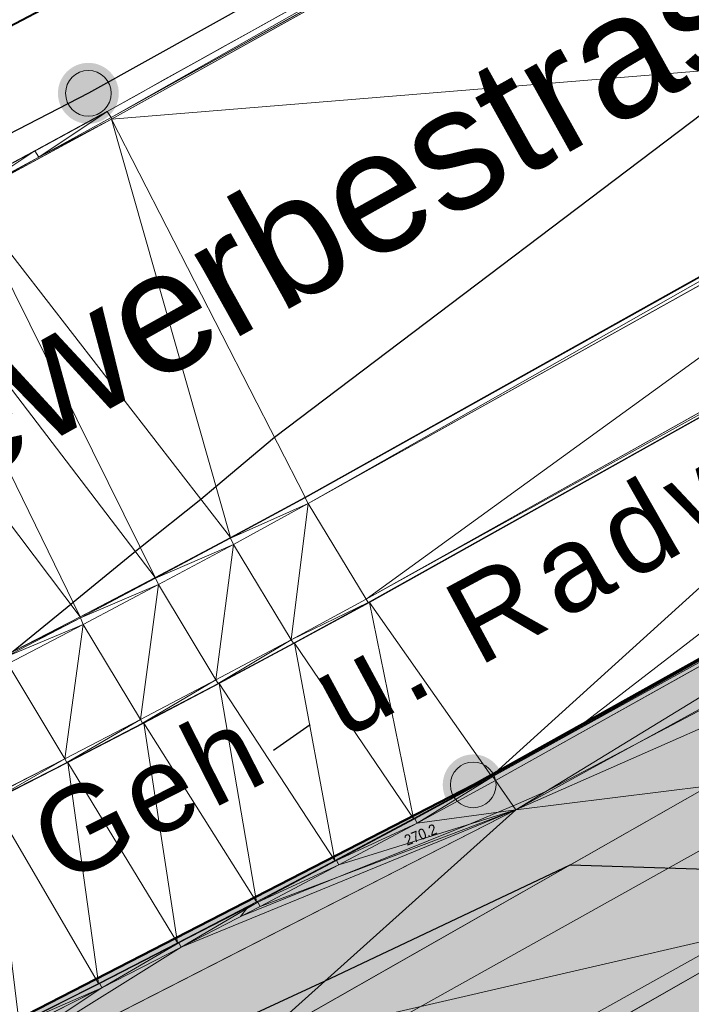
# Model space of a CAD drawing. Header units: millimetres. Extents: x 3402416 to 3403134, y 5267375 to 5268119.
# Tile 36 of 256: x 3402627 to 3402638, y 5267584 to 5267600. Entities that reach past the tile are written whole.
import ezdxf
from ezdxf.enums import TextEntityAlignment as Align

# ---------------------------------------------------------------- set-up
doc = ezdxf.new("R2010")
doc.units = ezdxf.units.MM
doc.header["$MEASUREMENT"] = 0
for name, pattern in [('100.1', [0]), ('100.4', [0]), ('100.5', [5.5, 3.9, -1.6]), ('DGN Style 6', [36.112054, 13.290451, -7.594543, 0.018986, -7.594543, 0.018986, -7.594543])]:
    doc.linetypes.add(name, pattern=pattern)
for name, color, linetype, lineweight in [('_WBG Ideenteil + Pachtvertrag', 8, 'Continuous', 25), ('IVK_Fahrbahnrand', 7, 'Continuous', 0), ('IVK_Gebaeudebezeichnung', 7, 'Continuous', 0), ('IVK_Gleis', 7, 'Continuous', 0), ('IVK_NSH_Modell Hoehenlinien Beschriftung', 1, 'Continuous', 0), ('IVK_NSH_Modell Umring Teil West', 7, 'Continuous', 0), ('IVK_NSH_Modell Vermaschung Teil West', 2, 'Continuous', 0), ('IVK_NSH_Topographie Boeschungskante', 1, 'Continuous', 0), ('IVK_NSH_Topographie Fahrbahnrand', 7, 'Continuous', 0), ('IVK_Rahmen Stempel', 7, 'Continuous', 0), ('IVK_RW Kanal', 90, 'Continuous', 0)]:
    doc.layers.add(name, color=color, linetype=linetype, lineweight=lineweight)
for name, color, linetype, lineweight, true_color in [('_WBG Realisierungsteil', 7, 'Continuous', 50, 0x9494ff), ('ALKIS_Flurstuecksgrenze', 7, 'Continuous', 0, 0xffff80), ('ALKIS_Grenzpunkte_abgemarkt', 7, 'Continuous', 0, 0xffff80), ('ALKIS_Grenzpunkte_endgueltig', 7, 'Continuous', 0, 0x73d156), ('IVK_NSH_Modell Hoehenlinien 1 Meter', 7, 'Continuous', 0, 0xe6956a), ('IVK_NSH_Modell Hoehenlinien 20 Zentimeter', 7, 'Continuous', 0, 0xe6956a)]:
    doc.layers.add(name, color=color, linetype=linetype, lineweight=lineweight, true_color=true_color)
doc.styles.add('IVK_Modell Beschriftung Hoehenlinien', font='arial.ttf')
doc.styles.add('Style-arial', font='arial.ttf')

# ---------------------------------------------------------------- blocks, each defined once
blk = doc.blocks.new('VA03A')
at = {"linetype": 'Continuous', "lineweight": 13}
h = blk.add_hatch(color=7, dxfattribs=at)
edge = h.paths.add_edge_path(flags=0)
edge.add_arc((0, 0), 0.05, 0, 360)
blk = doc.blocks.new('Grenzpunkt mit Abmarkung')
at = {"color": 0}
blk.add_circle((0, 0), 0.05, dxfattribs=at)

msp = doc.modelspace()

# ---------------------------------------------------------------- hatches: boundary and pattern name
at = {"layer": '_WBG Ideenteil + Pachtvertrag', "linetype": 'Continuous', "lineweight": 13, "transparency": 33554483}
h = msp.add_hatch(color=10, dxfattribs=at)
h.dxf.hatch_style = 1
h.paths.add_polyline_path([(3403020.162, 5267924.388), (3402974.165, 5267921.173), (3402970.834, 5267929.906), (3402966.125, 5267938.096), (3402962.962, 5267942.43), (3402957.609, 5267949.641), (3402947.36, 5267962.65), (3402939.808, 5267958.281), (3402940.65, 5267953.63), (3402941.22, 5267941.91), (3402941.79, 5267930.19), (3402941.545, 5267919.145), (3402940.618, 5267897.122), (3402939.52, 5267886.351), (3402937.994, 5267875.647), (3402933.952, 5267857.288), (3402924.27, 5267830.291), (3402912.706, 5267807.601), (3402888.95, 5267776.443), (3402888.949, 5267776.444), (3402875.126, 5267762.813), (3402817.857, 5267713.907), (3402814.793, 5267708.813), (3402749.53, 5267659.038), (3402740.54, 5267652.665), (3402743.031, 5267648.819), (3402726.54, 5267638.14), (3402711.87, 5267630.76), (3402634.27, 5267587.49), (3402621.47, 5267580.91), (3402607.52, 5267574.99), (3402612.55, 5267567.78), (3402597.743, 5267552.391), (3402630.486, 5267520.888), (3402683.349, 5267542.27), (3402692.955, 5267547.525), (3402703.98, 5267553.56), (3402743.097, 5267575.543), (3402746.601, 5267577.473), (3402753.342, 5267580.873), (3402757.657, 5267582.852), (3402762.378, 5267584.452), (3402767.187, 5267585.764), (3402772.3, 5267586.827), (3402777.468, 5267587.565), (3402782.59, 5267588.116), (3402787.738, 5267587.941), (3402794.984, 5267586.422), (3402794.339, 5267584.753), (3402798.109, 5267583.568), (3402799.256, 5267582.522), (3402802.297, 5267580.638), (3402804.959, 5267578.374), (3402807.449, 5267575.694), (3402813.837, 5267564.975), (3402824.334, 5267559.186), (3402831.546, 5267563.248), (3402850.736, 5267528.656), (3402857.046, 5267532.176), (3402875.097, 5267542.718), (3402879.432, 5267545.496), (3402884.47, 5267548.76), (3402887.62, 5267550.84), (3402890.12, 5267552.705), (3402892.62, 5267554.57), (3402896.5, 5267557.725), (3402900.38, 5267560.88), (3402903.425, 5267563.53), (3402911.32, 5267570.84), (3402925.42, 5267583.35), (3402926.03, 5267588.41), (3402935.72, 5267598.94), (3402939.889, 5267603.531), (3402947.512, 5267612.875), (3402954.376, 5267622.159), (3402960.809, 5267631.964), (3402966.189, 5267641.216), (3402971.089, 5267650.738), (3402974.885, 5267659.6), (3402977.896, 5267666.63), (3402983.519, 5267677.452), (3402987.072, 5267688.519), (3402989.662, 5267695.872), (3402996.63, 5267712.76), (3402998.88, 5267719.66), (3403002.59, 5267737.3), (3403004.045, 5267747.99), (3403005.5, 5267758.68), (3403006.26, 5267780.78), (3403008.055, 5267823.755), (3403009.28, 5267856.42), (3403009.069, 5267863.169), (3403007.637, 5267873.43)])
h.paths.add_polyline_path([(3402831.684, 5267692.713), (3402826.57, 5267697.97), (3402826.57, 5267697.97), (3402822.855, 5267702.231), (3402821.22, 5267700.91), (3402817.3, 5267705.73), (3402868.07, 5267748.98), (3402874.24, 5267754.23), (3402879.48, 5267748.1), (3402881.455, 5267745.791), (3402884.49, 5267742.976), (3402858.85, 5267715.33, -0.011159), (3402852.943, 5267709.528, -0.011773), (3402846.747, 5267703.983, -0.012769), (3402839.046, 5267697.938, -0.011757)], flags=16)
h.paths.add_polyline_path([(3402833.136, 5267693.592), (3402864.347, 5267722.275), (3402861.409, 5267725.473), (3402830.198, 5267696.79)], flags=24)

# ---------------------------------------------------------------- linework, layer by layer
at = {"layer": '_WBG Ideenteil + Pachtvertrag', "color": 10, "linetype": 'Continuous', "lineweight": 50, "transparency": 33554687}
msp.add_lwpolyline([(3402703.98, 5267553.56), (3402692.955, 5267547.525), (3402683.349, 5267542.27), (3402630.486, 5267520.888), (3402597.743, 5267552.391), (3402612.55, 5267567.78), (3402607.52, 5267574.99), (3402621.47, 5267580.91), (3402634.27, 5267587.49), (3402711.87, 5267630.76)], dxfattribs=at)
at = {"layer": '_WBG Realisierungsteil', "color": 168, "lineweight": 50, "transparency": 33554687}
msp.add_lwpolyline([(3402703.98, 5267553.56), (3402692.955, 5267547.525), (3402683.349, 5267542.27), (3402630.486, 5267520.888), (3402597.743, 5267552.391), (3402612.55, 5267567.78), (3402607.52, 5267574.99), (3402621.47, 5267580.91), (3402634.27, 5267587.49), (3402711.87, 5267630.76)], dxfattribs=at)
at = {"layer": 'ALKIS_Flurstuecksgrenze', "color": 7, "linetype": 'Continuous', "lineweight": 30, "flags": 128}
for points in [[(3402705.279, 5267640.195), (3402691.552, 5267638.554), (3402686.64, 5267633.462), (3402681.198, 5267629.011), (3402675.305, 5267625.249), (3402627.943, 5267598.841), (3402615.918, 5267592.67), (3402603.512, 5267587.348), (3402590.766, 5267582.887), (3402577.751, 5267579.316), (3402564.515, 5267576.665), (3402551.119, 5267574.905), (3402511.262, 5267571.094), (3402496.555, 5267569.694), (3402487.611, 5267569.384), (3402479.948, 5267569.944), (3402472.465, 5267571.255), (3402465.141, 5267573.296), (3402461.797, 5267574.418)], [(3402461.797, 5267560.761), (3402469.973, 5267558.48), (3402479.137, 5267556.939), (3402488.422, 5267556.359), (3402497.796, 5267556.749), (3402552.35, 5267561.959), (3402567.896, 5267564.05), (3402580.752, 5267566.671), (3402594.638, 5267570.482), (3402607.524, 5267574.993), (3402621.47, 5267580.915), (3402634.266, 5267587.487), (3402711.871, 5267630.761)], [(3402711.871, 5267630.761), (3402634.266, 5267587.487), (3402621.47, 5267580.915), (3402607.524, 5267574.993), (3402612.546, 5267567.78), (3402582.042, 5267536.069), (3402536.752, 5267489.002), (3402519.243, 5267430.89), (3402463.362, 5267374.849)]]:
    msp.add_lwpolyline(points, dxfattribs=at)
at = {"layer": 'IVK_Fahrbahnrand', "color": 7, "linetype": '100.4', "ltscale": 10}
for p, q in [((3402628.253, 5267598.544), (3402641.757, 5267606.054)), ((3402628.315, 5267598.442), (3402641.826, 5267605.955)), ((3402641.822, 5267605.929), (3402628.321, 5267598.415)), ((3402631.506, 5267592.202), (3402645.043, 5267599.759)), ((3402627.066, 5267597.896), (3402628.253, 5267598.544)), ((3402628.321, 5267598.415), (3402625.944, 5267597.131)), ((3402628.315, 5267598.442), (3402627.13, 5267597.793)), ((3402625.875, 5267597.255), (3402627.066, 5267597.896)), ((3402646.037, 5267598.023), (3402632.543, 5267590.479)), ((3402627.13, 5267597.793), (3402625.94, 5267597.152)), ((3402631.504, 5267592.211), (3402630.276, 5267591.549)), ((3402631.506, 5267592.202), (3402630.279, 5267591.537)), ((3402631.556, 5267592.104), (3402630.328, 5267591.435)), ((3402630.276, 5267591.549), (3402629.043, 5267590.894)), ((3402630.279, 5267591.537), (3402629.048, 5267590.879)), ((3402630.328, 5267591.435), (3402629.096, 5267590.775)), ((3402629.043, 5267590.894), (3402627.807, 5267590.246)), ((3402629.048, 5267590.879), (3402627.813, 5267590.228)), ((3402629.096, 5267590.775), (3402627.859, 5267590.122)), ((3402632.506, 5267590.538), (3402631.274, 5267589.87)), ((3402632.543, 5267590.479), (3402631.311, 5267589.812)), ((3402632.563, 5267590.481), (3402631.33, 5267589.813)), ((3402627.807, 5267590.246), (3402626.567, 5267589.606)), ((3402627.813, 5267590.228), (3402626.574, 5267589.586)), ((3402627.859, 5267590.122), (3402626.618, 5267589.477)), ((3402631.274, 5267589.87), (3402630.038, 5267589.21)), ((3402631.311, 5267589.812), (3402630.075, 5267589.152)), ((3402631.33, 5267589.813), (3402630.093, 5267589.154)), ((3402630.038, 5267589.21), (3402628.798, 5267588.558)), ((3402630.075, 5267589.152), (3402628.835, 5267588.5)), ((3402630.093, 5267589.154), (3402628.852, 5267588.501)), ((3402628.798, 5267588.558), (3402627.554, 5267587.914)), ((3402628.835, 5267588.5), (3402627.591, 5267587.856)), ((3402628.852, 5267588.501), (3402627.606, 5267587.856)), ((3402627.554, 5267587.914), (3402626.306, 5267587.277)), ((3402627.591, 5267587.856), (3402626.342, 5267587.219)), ((3402627.606, 5267587.856), (3402626.357, 5267587.219))]:
    msp.add_line(p, q, dxfattribs=at)
at = {"layer": 'IVK_Fahrbahnrand', "color": 7, "linetype": '100.1', "ltscale": 10}
for p, q in [((3402645.049, 5267599.784), (3402631.504, 5267592.211)), ((3402631.556, 5267592.104), (3402645.096, 5267599.651)), ((3402645.996, 5267598.086), (3402632.506, 5267590.538)), ((3402632.563, 5267590.481), (3402646.065, 5267598.031))]:
    msp.add_line(p, q, dxfattribs=at)
at = {"layer": 'IVK_Fahrbahnrand', "color": 7, "linetype": 'Continuous', "lineweight": 13}
for p, q in [((3402647.832, 5267595.027), (3402634.591, 5267587.627)), ((3402634.63, 5267587.557), (3402647.871, 5267594.957)), ((3402634.591, 5267587.627), (3402633.307, 5267586.931)), ((3402634.63, 5267587.557), (3402633.345, 5267586.861)), ((3402633.307, 5267586.931), (3402632.02, 5267586.244)), ((3402633.345, 5267586.861), (3402632.057, 5267586.173)), ((3402632.02, 5267586.244), (3402630.727, 5267585.564)), ((3402632.057, 5267586.173), (3402630.764, 5267585.493)), ((3402630.727, 5267585.564), (3402629.43, 5267584.892)), ((3402630.764, 5267585.493), (3402629.467, 5267584.821)), ((3402629.43, 5267584.892), (3402628.13, 5267584.227)), ((3402629.467, 5267584.821), (3402628.166, 5267584.156)), ((3402628.13, 5267584.227), (3402626.825, 5267583.571)), ((3402628.166, 5267584.156), (3402626.861, 5267583.499))]:
    msp.add_line(p, q, dxfattribs=at)
at = {"layer": 'IVK_Gebaeudebezeichnung', "color": 7, "linetype": 'Continuous', "lineweight": 30}
msp.add_line((3402630.986, 5267588.055), (3402631.59, 5267588.476), dxfattribs=at)
at = {"layer": 'IVK_Gleis', "color": 7, "linetype": 'Continuous', "lineweight": 13}
for p, q in [((3402624.65, 5267578.97), (3402680.54, 5267610.14)), ((3402625.38, 5267577.66), (3402681.27, 5267608.83))]:
    msp.add_line(p, q, dxfattribs=at)
at = {"layer": 'IVK_NSH_Modell Hoehenlinien 1 Meter', "color": 32, "linetype": 'Continuous', "lineweight": 30, "true_color": 0xcd6000, "elevation": 270, "flags": 128}
for points in [[(3402657.765, 5267614.475), (3402647.907, 5267606.821), (3402643.378, 5267602.967), (3402639.079, 5267599.295), (3402631.003, 5267593.188), (3402630.04, 5267592.378), (3402629.793, 5267592.172), (3402628.799, 5267591.385), (3402628.717, 5267591.319), (3402627.693, 5267590.479), (3402627.655, 5267590.447), (3402626.705, 5267589.677), (3402626.576, 5267589.611), (3402626.567, 5267589.606), (3402625.406, 5267589.012), (3402625.324, 5267588.971), (3402624.24, 5267588.426), (3402624.077, 5267588.344), (3402623.071, 5267587.845), (3402622.826, 5267587.723), (3402621.893, 5267587.267), (3402621.573, 5267587.11), (3402620.719, 5267586.699)], [(3402620.828, 5267579.42), (3402624.234, 5267580.804), (3402628.395, 5267582.679), (3402631.825, 5267584.262), (3402635.862, 5267586.173), (3402638.978, 5267586.076), (3402640.611, 5267586.384), (3402641.961, 5267586.69), (3402644.344, 5267586.66), (3402645.96, 5267586.953), (3402646.145, 5267587.168), (3402646.148, 5267587.172), (3402652.474, 5267590.557), (3402652.637, 5267590.627), (3402655.21, 5267591.237), (3402655.363, 5267591.258), (3402655.767, 5267591.494), (3402663.052, 5267596.454), (3402663.153, 5267596.526), (3402670.709, 5267600.826), (3402671.056, 5267601.036), (3402678.42, 5267605.466), (3402678.79, 5267605.68), (3402688.79, 5267611.485)]]:
    msp.add_lwpolyline(points, dxfattribs=at)
at = {"layer": 'IVK_NSH_Modell Hoehenlinien 20 Zentimeter', "color": 32, "linetype": 'Continuous', "lineweight": 13, "true_color": 0xcd6000, "elevation": 270.2, "flags": 128}
msp.add_lwpolyline([(3402646.803, 5267596.756), (3402635.95, 5267588.402), (3402634.571, 5267587.629), (3402634.213, 5267587.434), (3402633.293, 5267586.933), (3402632.594, 5267586.558), (3402632.011, 5267586.245), (3402630.797, 5267585.602), (3402630.726, 5267585.564), (3402630.565, 5267585.48), (3402630.547, 5267585.458), (3402630.44, 5267585.325), (3402632.165, 5267586.022), (3402634.192, 5267586.838), (3402634.686, 5267587.042), (3402634.924, 5267587.142), (3402635.45, 5267587.374), (3402636.792, 5267588.078), (3402647.83, 5267593.882)], dxfattribs=at)
at = {"layer": 'IVK_NSH_Modell Umring Teil West', "color": 6, "linetype": '100.5', "ltscale": 10, "true_color": 0xe202f2}
msp.add_open_spline([(3402628.253, 5267598.544, 269.937), (3402641.757, 5267606.054, 270.023), (3402657.553, 5267614.878, 270.114), (3402675.255, 5267624.773, 270.207), (3402675.324, 5267624.659, 270.079), (3402684.824, 5267621.981, 270.344), (3402684.826, 5267621.97, 270.458), (3402684.883, 5267621.864, 270.458), (3402685.543, 5267620.164, 270.387), (3402685.562, 5267620.086, 270.387), (3402685.564, 5267620.075, 270.322), (3402687.058, 5267616.919, 270.241), (3402687.044, 5267616.907, 270.297), (3402687.083, 5267616.837, 270.298), (3402687.222, 5267616.45, 270.294), (3402686.878, 5267615.082, 270.225), (3402688.132, 5267612.963, 270.158), (3402688.854, 5267611.727, 270.108), (3402692.632, 5267606.31, 265.792), (3402690.801, 5267601.975, 265.743), (3402690.498, 5267601.81, 265.685), (3402692.019, 5267598.974, 264.145), (3402693.751, 5267596.039, 263.722), (3402697.143, 5267589.96, 261.397), (3402697.219, 5267589.903, 261.323), (3402701.143, 5267583.189, 261.113), (3402700.796, 5267582.857, 261.114), (3402700.48, 5267582.471, 261.115), (3402700.24, 5267582.096, 261.116), (3402700.018, 5267581.634, 261.118), (3402699.865, 5267581.182, 261.121), (3402699.759, 5267580.656, 261.123), (3402699.724, 5267580.1, 261.127), (3402699.757, 5267579.607, 261.13), (3402699.84, 5267579.163, 261.133), (3402699.968, 5267578.744, 261.136), (3402700.137, 5267578.349, 261.14), (3402700.357, 5267577.958, 261.143), (3402700.601, 5267577.618, 261.146), (3402700.875, 5267577.308, 261.149), (3402701.194, 5267577.017, 261.152), (3402701.458, 5267576.818, 261.155), (3402701.77, 5267576.623, 261.157), (3402702.079, 5267576.466, 261.16), (3402702.457, 5267576.317, 261.162), (3402702.826, 5267576.211, 261.164), (3402703.183, 5267576.145, 261.166), (3402703.533, 5267576.111, 261.168), (3402703.896, 5267576.109, 261.169), (3402704.292, 5267576.143, 261.171), (3402704.681, 5267576.217, 261.172), (3402704.965, 5267576.296, 261.173), (3402705.217, 5267576.386, 261.173), (3402707.832, 5267577.842, 261.175), (3402709.09, 5267572.866, 261.096), (3402708.405, 5267568.61, 260.907), (3402698.283, 5267563.277, 261.169), (3402693.549, 5267560.553, 260.917), (3402685.523, 5267555.965, 261.026), (3402668.604, 5267549.392, 261.028), (3402659.972, 5267545.813, 260.693), (3402647.149, 5267540.036, 260.412), (3402637.208, 5267534.921, 260.309), (3402625.271, 5267527.783, 260.374), (3402614.853, 5267521.252, 260.423), (3402604.386, 5267513.647, 260.492), (3402591.208, 5267503.377, 260.76), (3402587.076, 5267508.519, 261.16), (3402587.731, 5267518.469, 265.454), (3402582.621, 5267519.527, 265.304), (3402588.906, 5267527.261, 265.481), (3402594.968, 5267537.514, 265.929), (3402603.304, 5267546.246, 266.775), (3402600.832, 5267549.266, 266.887), (3402596.744, 5267551.245, 269.012), (3402591.885, 5267549.833, 268.92), (3402587.239, 5267546.861, 269.081), (3402581.243, 5267547.71, 269.55), (3402581.129, 5267547.828, 269.548), (3402576.83, 5267544.403, 269.457), (3402573.092, 5267540.608, 269.43), (3402571.878, 5267541.8, 269.408), (3402570.615, 5267542.617, 269.407), (3402574.302, 5267546.633, 269.398), (3402567.663, 5267563.645, 269.883), (3402562.649, 5267562.897, 269.866), (3402562.595, 5267563.239, 269.861), (3402562.584, 5267563.318, 269.86), (3402562.11, 5267566.725, 269.873), (3402562.099, 5267566.805, 269.873), (3402563.338, 5267566.977, 269.879), (3402565.816, 5267567.348, 269.89), (3402567.039, 5267567.542, 269.896), (3402568.655, 5267567.813, 269.908), (3402570.73, 5267568.179, 269.912), (3402571.95, 5267568.407, 269.917), (3402573.148, 5267568.637, 269.923), (3402576.065, 5267569.267, 269.935), (3402578.987, 5267569.94, 269.946), (3402580.21, 5267570.222, 269.951), (3402581.417, 5267570.509, 269.956), (3402582.621, 5267570.804, 269.961), (3402583.824, 5267571.107, 269.967), (3402585.018, 5267571.417, 269.972), (3402587.407, 5267572.063, 269.983), (3402592.197, 5267573.463, 270.005), (3402594.547, 5267574.203, 270.015), (3402595.726, 5267574.586, 270.02), (3402596.901, 5267574.978, 270.026), (3402598.088, 5267575.384, 270.031), (3402599.405, 5267575.831, 270.038), (3402600.717, 5267576.286, 270.045), (3402602.256, 5267576.82, 270.053), (3402603.278, 5267577.202, 270.058), (3402604.589, 5267577.686, 270.064), (3402605.878, 5267578.171, 270.071), (3402607.163, 5267578.664, 270.078), (3402608.444, 5267579.165, 270.085), (3402609.722, 5267579.675, 270.091), (3402613.612, 5267581.348, 270.009), (3402612.713, 5267582.91, 270.024), (3402612.692, 5267583.028, 270.024), (3402612.691, 5267583.046, 269.904), (3402610.129, 5267589.514, 269.691), (3402610.114, 5267589.539, 269.803), (3402610.039, 5267589.633, 269.803), (3402611.28, 5267590.171, 269.812), (3402612.516, 5267590.718, 269.821), (3402613.75, 5267591.273, 269.83), (3402614.979, 5267591.836, 269.839), (3402616.205, 5267592.407, 269.848), (3402617.428, 5267592.985, 269.857), (3402618.646, 5267593.572, 269.866), (3402619.861, 5267594.166, 269.874), (3402621.072, 5267594.768, 269.883), (3402622.279, 5267595.378, 269.892), (3402623.481, 5267595.996, 269.901), (3402624.68, 5267596.621, 269.91), (3402625.875, 5267597.255, 269.919), (3402627.066, 5267597.896, 269.928), (3402628.253, 5267598.544, 269.937)], degree=1, dxfattribs=at)
at = {"layer": 'IVK_NSH_Modell Vermaschung Teil West'}
for points in [[(3402641.757, 5267606.054, 270.023), (3402628.315, 5267598.442, 269.937), (3402628.253, 5267598.544, 269.937)], [(3402641.757, 5267606.054, 270.023), (3402641.826, 5267605.955, 270.023), (3402628.315, 5267598.442, 269.937)], [(3402628.315, 5267598.442, 269.937), (3402641.826, 5267605.955, 270.023), (3402641.822, 5267605.929, 269.906)], [(3402641.822, 5267605.929, 269.906), (3402628.321, 5267598.415, 269.818), (3402628.315, 5267598.442, 269.937)], [(3402641.822, 5267605.929, 269.906), (3402645.049, 5267599.784, 270.101), (3402628.321, 5267598.415, 269.818)], [(3402628.321, 5267598.415, 269.818), (3402645.049, 5267599.784, 270.101), (3402631.504, 5267592.211, 270.034)], [(3402631.504, 5267592.211, 270.034), (3402645.049, 5267599.784, 270.101), (3402645.043, 5267599.759, 270.238)], [(3402631.504, 5267592.211, 270.034), (3402645.043, 5267599.759, 270.238), (3402631.506, 5267592.202, 270.162)], [(3402631.506, 5267592.202, 270.162), (3402645.043, 5267599.759, 270.238), (3402631.556, 5267592.104, 270.162)], [(3402645.043, 5267599.759, 270.238), (3402645.096, 5267599.651, 270.238), (3402631.556, 5267592.104, 270.162)], [(3402631.556, 5267592.104, 270.162), (3402645.096, 5267599.651, 270.238), (3402632.506, 5267590.538, 270.131)], [(3402632.506, 5267590.538, 270.131), (3402645.096, 5267599.651, 270.238), (3402645.996, 5267598.086, 270.21)], [(3402627.066, 5267597.896, 269.928), (3402628.253, 5267598.544, 269.937), (3402627.13, 5267597.793, 269.93)], [(3402628.253, 5267598.544, 269.937), (3402628.315, 5267598.442, 269.937), (3402627.13, 5267597.793, 269.93)], [(3402625.944, 5267597.131, 269.801), (3402628.321, 5267598.415, 269.818), (3402630.276, 5267591.549, 270.025)], [(3402627.13, 5267597.793, 269.93), (3402628.321, 5267598.415, 269.818), (3402625.944, 5267597.131, 269.801)], [(3402628.315, 5267598.442, 269.937), (3402628.321, 5267598.415, 269.818), (3402627.13, 5267597.793, 269.93)], [(3402631.504, 5267592.211, 270.034), (3402630.276, 5267591.549, 270.025), (3402628.321, 5267598.415, 269.818)], [(3402645.996, 5267598.086, 270.21), (3402646.037, 5267598.023, 270.21), (3402632.506, 5267590.538, 270.131)], [(3402632.563, 5267590.481, 270.074), (3402646.065, 5267598.031, 270.156), (3402634.566, 5267587.63, 270.193)], [(3402646.037, 5267598.023, 270.21), (3402646.065, 5267598.031, 270.156), (3402632.563, 5267590.481, 270.074)], [(3402634.566, 5267587.63, 270.193), (3402646.065, 5267598.031, 270.156), (3402647.809, 5267595.018, 270.26)], [(3402625.875, 5267597.255, 269.919), (3402627.066, 5267597.896, 269.928), (3402625.94, 5267597.152, 269.923)], [(3402625.94, 5267597.152, 269.923), (3402627.066, 5267597.896, 269.928), (3402627.13, 5267597.793, 269.93)], [(3402646.037, 5267598.023, 270.21), (3402632.543, 5267590.479, 270.131), (3402632.506, 5267590.538, 270.131)], [(3402646.037, 5267598.023, 270.21), (3402632.563, 5267590.481, 270.074), (3402632.543, 5267590.479, 270.131)], [(3402627.13, 5267597.793, 269.93), (3402625.944, 5267597.131, 269.801), (3402625.94, 5267597.152, 269.923)], [(3402625.944, 5267597.131, 269.801), (3402629.043, 5267590.894, 270.017), (3402624.75, 5267596.5, 269.793)], [(3402625.944, 5267597.131, 269.801), (3402630.276, 5267591.549, 270.025), (3402629.043, 5267590.894, 270.017)], [(3402624.75, 5267596.5, 269.793), (3402627.807, 5267590.246, 270.008), (3402623.552, 5267595.876, 269.784)], [(3402629.043, 5267590.894, 270.017), (3402627.807, 5267590.246, 270.008), (3402624.75, 5267596.5, 269.793)], [(3402627.807, 5267590.246, 270.008), (3402626.567, 5267589.606, 269.999), (3402623.552, 5267595.876, 269.784)], [(3402634.566, 5267587.63, 270.193), (3402647.809, 5267595.018, 270.26), (3402634.591, 5267587.627, 270.226)], [(3402647.809, 5267595.018, 270.26), (3402647.832, 5267595.027, 270.302), (3402634.591, 5267587.627, 270.226)], [(3402647.832, 5267595.027, 270.302), (3402647.871, 5267594.957, 270.303), (3402634.591, 5267587.627, 270.226)], [(3402647.871, 5267594.957, 270.303), (3402634.63, 5267587.557, 270.227), (3402634.591, 5267587.627, 270.226)], [(3402647.871, 5267594.957, 270.303), (3402634.968, 5267587.08, 270.196), (3402634.63, 5267587.557, 270.227)], [(3402647.871, 5267594.957, 270.303), (3402648.194, 5267594.314, 270.225), (3402634.968, 5267587.08, 270.196)], [(3402634.968, 5267587.08, 270.196), (3402648.194, 5267594.314, 270.225), (3402646.302, 5267592.069, 270.095)], [(3402631.504, 5267592.211, 270.034), (3402631.506, 5267592.202, 270.162), (3402630.276, 5267591.549, 270.025)], [(3402631.506, 5267592.202, 270.162), (3402630.279, 5267591.537, 270.154), (3402630.276, 5267591.549, 270.025)], [(3402631.506, 5267592.202, 270.162), (3402631.556, 5267592.104, 270.162), (3402630.279, 5267591.537, 270.154)], [(3402630.279, 5267591.537, 270.154), (3402631.556, 5267592.104, 270.162), (3402630.328, 5267591.435, 270.153)], [(3402630.328, 5267591.435, 270.153), (3402631.556, 5267592.104, 270.162), (3402631.274, 5267589.87, 270.123)], [(3402631.556, 5267592.104, 270.162), (3402632.506, 5267590.538, 270.131), (3402631.274, 5267589.87, 270.123)], [(3402646.302, 5267592.069, 270.095), (3402638.145, 5267587.471, 270.032), (3402634.968, 5267587.08, 270.196)], [(3402629.043, 5267590.894, 270.017), (3402630.276, 5267591.549, 270.025), (3402630.279, 5267591.537, 270.154)], [(3402630.279, 5267591.537, 270.154), (3402629.048, 5267590.879, 270.146), (3402629.043, 5267590.894, 270.017)], [(3402630.279, 5267591.537, 270.154), (3402630.328, 5267591.435, 270.153), (3402629.048, 5267590.879, 270.146)], [(3402629.048, 5267590.879, 270.146), (3402630.328, 5267591.435, 270.153), (3402629.096, 5267590.775, 270.144)], [(3402630.328, 5267591.435, 270.153), (3402630.038, 5267589.21, 270.115), (3402629.096, 5267590.775, 270.144)], [(3402630.328, 5267591.435, 270.153), (3402631.274, 5267589.87, 270.123), (3402630.038, 5267589.21, 270.115)], [(3402629.043, 5267590.894, 270.017), (3402629.048, 5267590.879, 270.146), (3402627.807, 5267590.246, 270.008)], [(3402627.807, 5267590.246, 270.008), (3402629.048, 5267590.879, 270.146), (3402627.813, 5267590.228, 270.137)], [(3402627.813, 5267590.228, 270.137), (3402629.048, 5267590.879, 270.146), (3402629.096, 5267590.775, 270.144)], [(3402627.813, 5267590.228, 270.137), (3402629.096, 5267590.775, 270.144), (3402627.859, 5267590.122, 270.134)], [(3402627.859, 5267590.122, 270.134), (3402629.096, 5267590.775, 270.144), (3402628.798, 5267588.558, 270.107)], [(3402629.096, 5267590.775, 270.144), (3402630.038, 5267589.21, 270.115), (3402628.798, 5267588.558, 270.107)], [(3402631.274, 5267589.87, 270.123), (3402632.506, 5267590.538, 270.131), (3402632.543, 5267590.479, 270.131)], [(3402631.274, 5267589.87, 270.123), (3402632.543, 5267590.479, 270.131), (3402631.311, 5267589.812, 270.122)], [(3402631.311, 5267589.812, 270.122), (3402632.543, 5267590.479, 270.131), (3402631.33, 5267589.813, 270.066)], [(3402631.33, 5267589.813, 270.066), (3402632.543, 5267590.479, 270.131), (3402632.563, 5267590.481, 270.074)], [(3402632.563, 5267590.481, 270.074), (3402633.283, 5267586.934, 270.188), (3402631.33, 5267589.813, 270.066)], [(3402634.566, 5267587.63, 270.193), (3402633.283, 5267586.934, 270.188), (3402632.563, 5267590.481, 270.074)], [(3402626.567, 5267589.606, 269.999), (3402627.807, 5267590.246, 270.008), (3402627.813, 5267590.228, 270.137)], [(3402626.567, 5267589.606, 269.999), (3402627.813, 5267590.228, 270.137), (3402626.574, 5267589.586, 270.129)], [(3402627.813, 5267590.228, 270.137), (3402627.859, 5267590.122, 270.134), (3402626.574, 5267589.586, 270.129)], [(3402626.574, 5267589.586, 270.129), (3402627.859, 5267590.122, 270.134), (3402626.618, 5267589.477, 270.125)], [(3402627.859, 5267590.122, 270.134), (3402627.554, 5267587.914, 270.098), (3402626.618, 5267589.477, 270.125)], [(3402627.859, 5267590.122, 270.134), (3402628.798, 5267588.558, 270.107), (3402627.554, 5267587.914, 270.098)], [(3402630.038, 5267589.21, 270.115), (3402631.274, 5267589.87, 270.123), (3402630.075, 5267589.152, 270.114)], [(3402631.274, 5267589.87, 270.123), (3402631.311, 5267589.812, 270.122), (3402630.075, 5267589.152, 270.114)], [(3402630.075, 5267589.152, 270.114), (3402631.311, 5267589.812, 270.122), (3402630.093, 5267589.154, 270.057)], [(3402631.33, 5267589.813, 270.066), (3402631.995, 5267586.246, 270.183), (3402630.093, 5267589.154, 270.057)], [(3402631.311, 5267589.812, 270.122), (3402631.33, 5267589.813, 270.066), (3402630.093, 5267589.154, 270.057)], [(3402631.33, 5267589.813, 270.066), (3402633.283, 5267586.934, 270.188), (3402631.995, 5267586.246, 270.183)], [(3402626.306, 5267587.277, 270.09), (3402626.618, 5267589.477, 270.125), (3402627.554, 5267587.914, 270.098)], [(3402628.798, 5267588.558, 270.107), (3402630.038, 5267589.21, 270.115), (3402628.835, 5267588.5, 270.105)], [(3402628.835, 5267588.5, 270.105), (3402630.038, 5267589.21, 270.115), (3402630.075, 5267589.152, 270.114)], [(3402628.835, 5267588.5, 270.105), (3402630.075, 5267589.152, 270.114), (3402628.852, 5267588.501, 270.049)], [(3402630.093, 5267589.154, 270.057), (3402630.704, 5267585.565, 270.178), (3402628.852, 5267588.501, 270.049)], [(3402630.075, 5267589.152, 270.114), (3402630.093, 5267589.154, 270.057), (3402628.852, 5267588.501, 270.049)], [(3402631.995, 5267586.246, 270.183), (3402630.704, 5267585.565, 270.178), (3402630.093, 5267589.154, 270.057)], [(3402628.798, 5267588.558, 270.107), (3402627.591, 5267587.856, 270.096), (3402627.554, 5267587.914, 270.098)], [(3402627.591, 5267587.856, 270.096), (3402628.798, 5267588.558, 270.107), (3402628.835, 5267588.5, 270.105)], [(3402627.591, 5267587.856, 270.096), (3402628.835, 5267588.5, 270.105), (3402627.606, 5267587.856, 270.04)], [(3402628.852, 5267588.501, 270.049), (3402629.408, 5267584.893, 270.172), (3402627.606, 5267587.856, 270.04)], [(3402627.606, 5267587.856, 270.04), (3402628.835, 5267588.5, 270.105), (3402628.852, 5267588.501, 270.049)], [(3402628.852, 5267588.501, 270.049), (3402630.704, 5267585.565, 270.178), (3402629.408, 5267584.893, 270.172)], [(3402626.306, 5267587.277, 270.09), (3402627.554, 5267587.914, 270.098), (3402626.342, 5267587.219, 270.088)], [(3402627.554, 5267587.914, 270.098), (3402627.591, 5267587.856, 270.096), (3402626.342, 5267587.219, 270.088)], [(3402626.342, 5267587.219, 270.088), (3402627.591, 5267587.856, 270.096), (3402626.357, 5267587.219, 270.032)], [(3402627.606, 5267587.856, 270.04), (3402628.108, 5267584.228, 270.165), (3402626.357, 5267587.219, 270.032)], [(3402626.357, 5267587.219, 270.032), (3402627.591, 5267587.856, 270.096), (3402627.606, 5267587.856, 270.04)], [(3402627.606, 5267587.856, 270.04), (3402629.408, 5267584.893, 270.172), (3402628.108, 5267584.228, 270.165)], [(3402634.566, 5267587.63, 270.193), (3402633.307, 5267586.931, 270.218), (3402633.283, 5267586.934, 270.188)], [(3402634.566, 5267587.63, 270.193), (3402634.591, 5267587.627, 270.226), (3402633.307, 5267586.931, 270.218)], [(3402633.307, 5267586.931, 270.218), (3402634.591, 5267587.627, 270.226), (3402633.345, 5267586.861, 270.219)], [(3402634.591, 5267587.627, 270.226), (3402634.63, 5267587.557, 270.227), (3402633.345, 5267586.861, 270.219)], [(3402634.63, 5267587.557, 270.227), (3402634.968, 5267587.08, 270.196), (3402633.345, 5267586.861, 270.219)], [(3402638.145, 5267587.471, 270.032), (3402639.473, 5267585.247, 269.981), (3402630.655, 5267583.213, 269.927)], [(3402634.968, 5267587.08, 270.196), (3402638.145, 5267587.471, 270.032), (3402630.655, 5267583.213, 269.927)], [(3402628.108, 5267584.228, 270.165), (3402626.804, 5267583.572, 270.158), (3402626.357, 5267587.219, 270.032)], [(3402624.587, 5267581.778, 270.123), (3402634.968, 5267587.08, 270.196), (3402630.655, 5267583.213, 269.927)], [(3402629.467, 5267584.821, 270.194), (3402634.968, 5267587.08, 270.196), (3402624.587, 5267581.778, 270.123)], [(3402630.764, 5267585.493, 270.202), (3402634.968, 5267587.08, 270.196), (3402629.467, 5267584.821, 270.194)], [(3402632.057, 5267586.173, 270.211), (3402634.968, 5267587.08, 270.196), (3402630.764, 5267585.493, 270.202)], [(3402632.057, 5267586.173, 270.211), (3402633.345, 5267586.861, 270.219), (3402634.968, 5267587.08, 270.196)], [(3402631.995, 5267586.246, 270.183), (3402633.283, 5267586.934, 270.188), (3402632.02, 5267586.244, 270.21)], [(3402632.02, 5267586.244, 270.21), (3402633.283, 5267586.934, 270.188), (3402633.307, 5267586.931, 270.218)], [(3402633.307, 5267586.931, 270.218), (3402633.345, 5267586.861, 270.219), (3402632.02, 5267586.244, 270.21)], [(3402632.02, 5267586.244, 270.21), (3402633.345, 5267586.861, 270.219), (3402632.057, 5267586.173, 270.211)], [(3402630.704, 5267585.565, 270.178), (3402631.995, 5267586.246, 270.183), (3402630.727, 5267585.564, 270.201)], [(3402631.995, 5267586.246, 270.183), (3402632.02, 5267586.244, 270.21), (3402630.727, 5267585.564, 270.201)], [(3402632.02, 5267586.244, 270.21), (3402632.057, 5267586.173, 270.211), (3402630.727, 5267585.564, 270.201)], [(3402632.057, 5267586.173, 270.211), (3402630.764, 5267585.493, 270.202), (3402630.727, 5267585.564, 270.201)], [(3402629.408, 5267584.893, 270.172), (3402630.704, 5267585.565, 270.178), (3402629.43, 5267584.892, 270.193)], [(3402630.704, 5267585.565, 270.178), (3402630.727, 5267585.564, 270.201), (3402629.43, 5267584.892, 270.193)], [(3402630.727, 5267585.564, 270.201), (3402629.467, 5267584.821, 270.194), (3402629.43, 5267584.892, 270.193)], [(3402630.727, 5267585.564, 270.201), (3402630.764, 5267585.493, 270.202), (3402629.467, 5267584.821, 270.194)], [(3402630.655, 5267583.213, 269.927), (3402639.473, 5267585.247, 269.981), (3402631.819, 5267580.888, 269.906)], [(3402631.819, 5267580.888, 269.906), (3402639.473, 5267585.247, 269.981), (3402638.063, 5267578.819, 269.766)], [(3402624.587, 5267581.778, 270.123), (3402628.166, 5267584.156, 270.186), (3402629.467, 5267584.821, 270.194)], [(3402628.108, 5267584.228, 270.165), (3402629.408, 5267584.893, 270.172), (3402628.13, 5267584.227, 270.185)], [(3402629.408, 5267584.893, 270.172), (3402629.43, 5267584.892, 270.193), (3402628.13, 5267584.227, 270.185)], [(3402628.13, 5267584.227, 270.185), (3402629.43, 5267584.892, 270.193), (3402628.166, 5267584.156, 270.186)], [(3402629.43, 5267584.892, 270.193), (3402629.467, 5267584.821, 270.194), (3402628.166, 5267584.156, 270.186)], [(3402624.587, 5267581.778, 270.123), (3402626.861, 5267583.499, 270.178), (3402628.166, 5267584.156, 270.186)], [(3402628.108, 5267584.228, 270.165), (3402626.825, 5267583.571, 270.177), (3402626.804, 5267583.572, 270.158)], [(3402628.108, 5267584.228, 270.165), (3402628.13, 5267584.227, 270.185), (3402626.825, 5267583.571, 270.177)], [(3402628.13, 5267584.227, 270.185), (3402628.166, 5267584.156, 270.186), (3402626.825, 5267583.571, 270.177)], [(3402626.825, 5267583.571, 270.177), (3402628.166, 5267584.156, 270.186), (3402626.861, 5267583.499, 270.178)]]:
    msp.add_3dface(points, dxfattribs=at)
at = {"layer": 'IVK_NSH_Topographie Boeschungskante', "color": 3, "linetype": '100.5', "ltscale": 10}
for p, q in [((3402634.968, 5267587.08, 270.196), (3402648.194, 5267594.314, 270.225)), ((3402638.145, 5267587.471, 270.032), (3402630.655, 5267583.213, 269.927)), ((3402624.587, 5267581.778, 270.123), (3402634.968, 5267587.08, 270.196)), ((3402631.819, 5267580.888, 269.906), (3402639.473, 5267585.247, 269.981))]:
    msp.add_line(p, q, dxfattribs=at)
at = {"layer": 'IVK_NSH_Topographie Fahrbahnrand', "color": 7, "linetype": '100.4', "ltscale": 10}
for p, q in [((3402628.253, 5267598.544, 269.937), (3402641.757, 5267606.054, 270.023)), ((3402628.315, 5267598.442, 269.937), (3402641.826, 5267605.955, 270.023)), ((3402641.822, 5267605.929, 269.906), (3402628.321, 5267598.415, 269.818)), ((3402631.506, 5267592.202, 270.162), (3402645.043, 5267599.759, 270.238)), ((3402627.066, 5267597.896, 269.928), (3402628.253, 5267598.544, 269.937)), ((3402628.321, 5267598.415, 269.818), (3402625.944, 5267597.131, 269.801)), ((3402628.315, 5267598.442, 269.937), (3402627.13, 5267597.793, 269.93)), ((3402625.875, 5267597.255, 269.919), (3402627.066, 5267597.896, 269.928)), ((3402646.037, 5267598.023, 270.21), (3402632.543, 5267590.479, 270.131)), ((3402627.13, 5267597.793, 269.93), (3402625.94, 5267597.152, 269.923)), ((3402647.809, 5267595.018, 270.26), (3402634.566, 5267587.63, 270.193)), ((3402634.591, 5267587.627, 270.226), (3402647.832, 5267595.027, 270.302)), ((3402634.63, 5267587.557, 270.227), (3402647.871, 5267594.957, 270.303)), ((3402631.504, 5267592.211, 270.034), (3402630.276, 5267591.549, 270.025)), ((3402631.506, 5267592.202, 270.162), (3402630.279, 5267591.537, 270.154)), ((3402631.556, 5267592.104, 270.162), (3402630.328, 5267591.435, 270.153)), ((3402630.276, 5267591.549, 270.025), (3402629.043, 5267590.894, 270.017)), ((3402630.279, 5267591.537, 270.154), (3402629.048, 5267590.879, 270.146)), ((3402630.328, 5267591.435, 270.153), (3402629.096, 5267590.775, 270.144)), ((3402629.043, 5267590.894, 270.017), (3402627.807, 5267590.246, 270.008)), ((3402629.048, 5267590.879, 270.146), (3402627.813, 5267590.228, 270.137)), ((3402629.096, 5267590.775, 270.144), (3402627.859, 5267590.122, 270.134)), ((3402632.506, 5267590.538, 270.131), (3402631.274, 5267589.87, 270.123)), ((3402632.543, 5267590.479, 270.131), (3402631.311, 5267589.812, 270.122)), ((3402632.563, 5267590.481, 270.074), (3402631.33, 5267589.813, 270.066)), ((3402627.807, 5267590.246, 270.008), (3402626.567, 5267589.606, 269.999)), ((3402627.813, 5267590.228, 270.137), (3402626.574, 5267589.586, 270.129)), ((3402627.859, 5267590.122, 270.134), (3402626.618, 5267589.477, 270.125)), ((3402631.274, 5267589.87, 270.123), (3402630.038, 5267589.21, 270.115)), ((3402631.311, 5267589.812, 270.122), (3402630.075, 5267589.152, 270.114)), ((3402631.33, 5267589.813, 270.066), (3402630.093, 5267589.154, 270.057)), ((3402630.038, 5267589.21, 270.115), (3402628.798, 5267588.558, 270.107)), ((3402630.075, 5267589.152, 270.114), (3402628.835, 5267588.5, 270.105)), ((3402630.093, 5267589.154, 270.057), (3402628.852, 5267588.501, 270.049)), ((3402628.798, 5267588.558, 270.107), (3402627.554, 5267587.914, 270.098)), ((3402628.835, 5267588.5, 270.105), (3402627.591, 5267587.856, 270.096)), ((3402628.852, 5267588.501, 270.049), (3402627.606, 5267587.856, 270.04)), ((3402627.554, 5267587.914, 270.098), (3402626.306, 5267587.277, 270.09)), ((3402627.591, 5267587.856, 270.096), (3402626.342, 5267587.219, 270.088)), ((3402627.606, 5267587.856, 270.04), (3402626.357, 5267587.219, 270.032)), ((3402634.566, 5267587.63, 270.193), (3402633.283, 5267586.934, 270.188)), ((3402633.307, 5267586.931, 270.218), (3402634.591, 5267587.627, 270.226)), ((3402633.345, 5267586.861, 270.219), (3402634.63, 5267587.557, 270.227)), ((3402633.283, 5267586.934, 270.188), (3402631.995, 5267586.246, 270.183)), ((3402632.02, 5267586.244, 270.21), (3402633.307, 5267586.931, 270.218)), ((3402632.057, 5267586.173, 270.211), (3402633.345, 5267586.861, 270.219)), ((3402631.995, 5267586.246, 270.183), (3402630.704, 5267585.565, 270.178)), ((3402630.727, 5267585.564, 270.201), (3402632.02, 5267586.244, 270.21)), ((3402630.764, 5267585.493, 270.202), (3402632.057, 5267586.173, 270.211)), ((3402630.704, 5267585.565, 270.178), (3402629.408, 5267584.893, 270.172)), ((3402629.43, 5267584.892, 270.193), (3402630.727, 5267585.564, 270.201)), ((3402629.467, 5267584.821, 270.194), (3402630.764, 5267585.493, 270.202)), ((3402629.408, 5267584.893, 270.172), (3402628.108, 5267584.228, 270.165)), ((3402628.13, 5267584.227, 270.185), (3402629.43, 5267584.892, 270.193)), ((3402628.166, 5267584.156, 270.186), (3402629.467, 5267584.821, 270.194)), ((3402628.108, 5267584.228, 270.165), (3402626.804, 5267583.572, 270.158)), ((3402626.825, 5267583.571, 270.177), (3402628.13, 5267584.227, 270.185)), ((3402626.861, 5267583.499, 270.178), (3402628.166, 5267584.156, 270.186))]:
    msp.add_line(p, q, dxfattribs=at)
at = {"layer": 'IVK_NSH_Topographie Fahrbahnrand', "color": 7, "linetype": '100.1', "ltscale": 10}
for p, q in [((3402645.049, 5267599.784, 270.101), (3402631.504, 5267592.211, 270.034)), ((3402631.556, 5267592.104, 270.162), (3402645.096, 5267599.651, 270.238)), ((3402645.996, 5267598.086, 270.21), (3402632.506, 5267590.538, 270.131)), ((3402632.563, 5267590.481, 270.074), (3402646.065, 5267598.031, 270.156))]:
    msp.add_line(p, q, dxfattribs=at)
at = {"layer": 'IVK_Rahmen Stempel', "color": 7, "linetype": 'Continuous', "lineweight": 30}
msp.add_3dface([(3402461.797, 5267374.849), (3403134.297, 5267374.849), (3403134.297, 5268117.349), (3402461.797, 5268117.349)], dxfattribs=at)
msp.add_3dface([(3402461.797, 5267374.849), (3403134.297, 5267374.849), (3403134.297, 5268117.349), (3402461.797, 5268117.349)], dxfattribs=at)
at = {"layer": 'IVK_RW Kanal', "linetype": 'Continuous', "lineweight": 40}
msp.add_line((3402606.337, 5267589.26), (3402633.584, 5267603.587), dxfattribs=at)

# ---------------------------------------------------------------- block references
at = {"layer": 'ALKIS_Grenzpunkte_abgemarkt', "color": 7, "xscale": 7.5, "yscale": 7.5, "zscale": 7.5}
for p in [(3402627.943, 5267598.841), (3402634.266, 5267587.487)]:
    msp.add_blockref('Grenzpunkt mit Abmarkung', p, dxfattribs=at)
at = {"layer": 'ALKIS_Grenzpunkte_endgueltig', "color": 254, "ltscale": 0.5, "true_color": 0xbfffbf, "xscale": 10, "yscale": 10, "zscale": 10}
for p in [(3402627.943, 5267598.841), (3402634.266, 5267587.487)]:
    msp.add_blockref('VA03A', p, dxfattribs=at)

# ---------------------------------------------------------------- texts
at = {"layer": 'IVK_Gebaeudebezeichnung', "color": 7, "linetype": 'DGN Style 6', "lineweight": 40, "style": 'Style-arial'}
msp.add_text('Gewerbestrasse', height=1.999, rotation=29.169, dxfattribs=at).set_placement((3402623.899, 5267591.205))
at = {"layer": 'IVK_Gebaeudebezeichnung', "color": 7, "linetype": 'Continuous', "lineweight": 30, "style": 'Style-arial'}
for s, rotation, p in [('w', 29.71, (3402637.837, 5267593)), ('d', 29.71, (3402636.612, 5267592.295)), ('a', 29.71, (3402635.512, 5267591.67)), ('R', 28.3661, (3402634.305, 5267590.984)), ('u', 28.3661, (3402631.943, 5267589.712)), ('.', 28.3661, (3402632.767, 5267590.155)), ('h', 27.0221, (3402629.825, 5267588.578)), ('e', 27.0221, (3402628.77, 5267588.035)), ('G', 27.0221, (3402627.539, 5267587.409))]:
    msp.add_text(s, height=1.399, rotation=rotation, dxfattribs=at).set_placement(p, align=Align.TOP_CENTER)
at = {"layer": 'IVK_NSH_Modell Hoehenlinien Beschriftung', "color": 7, "linetype": 'Continuous', "style": 'IVK_Modell Beschriftung Hoehenlinien', "width": 0.9}
msp.add_text('270.2', height=0.175, rotation=22, dxfattribs=at).set_placement((3402633.453, 5267586.54, 270.2), align=Align.BOTTOM_CENTER)

doc.saveas('drawing.dxf')
